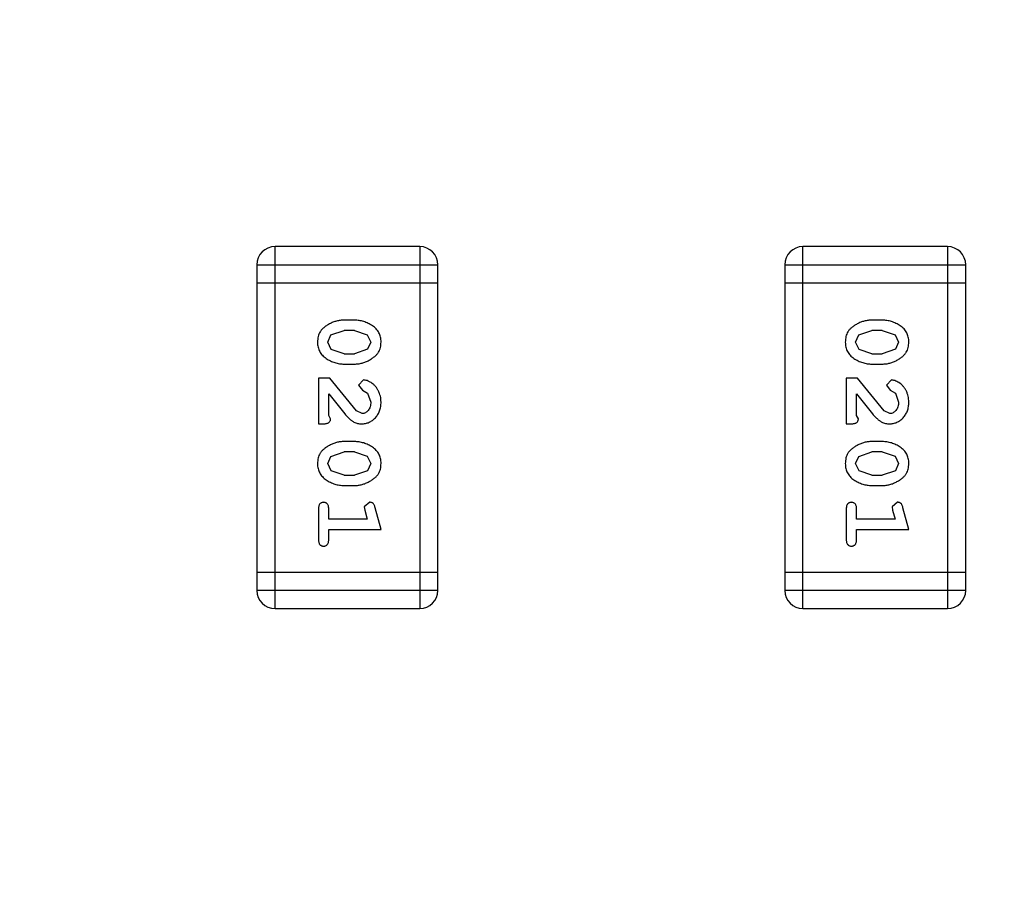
# Model space of a CAD drawing. Header units: inches. Extents: x 398 to 599, y 40 to 151.
# Tile 17 of 100: x 541.66 to 543.32, y 85.5 to 86.95. Entities that reach past the tile are written whole.
import ezdxf

# ---------------------------------------------------------------- set-up
doc = ezdxf.new("R2010")
doc.units = ezdxf.units.IN
doc.header["$LTSCALE"] = 1.21
doc.header["$MEASUREMENT"] = 0
doc.header["$PDMODE"] = 3
doc.header["$PDSIZE"] = 0.3125
doc.layers.get('0').update_dxf_attribs({"linetype": 'CONTINUOUS'})
doc.layers.get('Defpoints').update_dxf_attribs({"linetype": 'CONTINUOUS'})
doc.layers.add('DIM', color=3, linetype='CONTINUOUS')
doc.styles.get("Standard").update_dxf_attribs({"font": 'txt', "width": 0.8})
doc.dimstyles.get("Standard").update_dxf_attribs({"dimtxt": 0.15625, "dimasz": 0.1875, "dimexe": 0.125, "dimexo": 0.0625, "dimgap": 0.09, "dimtad": 0, "dimtih": 1, "dimtoh": 1, "dimzin": 4, "dimdsep": 46, "dimtxsty": 'Standard', "dimblk": '_FILLED', "dimblk1": '_FILLED', "dimblk2": '_FILLED', "dimcen": 0.09, "dimazin": 1, "dimtp": 0.01, "dimtm": 0.01, "dimtfac": 1, "dimtofl": 0, "dimtmove": 0, "dimatfit": 3, "dimldrblk": '_FILLED', "dimfxl": 1, "dimtolj": 1, "dimtzin": 4, "dimarcsym": 0})

# ---------------------------------------------------------------- blocks, each defined once
blk = doc.blocks.new('_FILLED')
at = {"color": 0, "linetype": 'ByBlock'}
blk.add_solid([(0, 0), (-1, 0.16667), (-1, -0.16667)], dxfattribs=at)
blk = doc.blocks.new('*D67')
at = {"layer": 'Defpoints', "color": 0}
for p in [(521.3768, 92.925), (527.3329, 92.925), (549.2812, 69.8553)]:
    blk.add_point(p, dxfattribs=at)
at = {"layer": 'DIM', "color": 0, "lineweight": -2}
for p, q in [((527.2704, 92.925), (521.2518, 92.925)), ((521.3768, 90.925), (521.3768, 84.5468)), ((521.3768, 71.8553), (521.3768, 78.2335)), ((549.2187, 69.8553), (521.2518, 69.8553))]:
    blk.add_line(p, q, dxfattribs=at)
at = {"layer": 'DIM', "color": 0, "lineweight": -2, "xscale": 2, "yscale": 2, "zscale": 2}
for p, rotation in [((521.3768, 92.925), 90), ((521.3768, 69.8553), 270)]:
    blk.add_blockref('_FILLED', p, dxfattribs=dict(at, rotation=rotation))
at = {"layer": 'DIM', "color": 0, "insert": (521.3768, 81.3902), "char_height": 2, "attachment_point": 5, "rotation": 90}
blk.add_mtext('\\A1;23.07', dxfattribs=at)
blk = doc.blocks.new('*D70')
at = {"layer": 'Defpoints', "color": 0}
for p in [(537.241, 87.005), (553.751, 68.4022), (537.241, 64.8591)]:
    blk.add_point(p, dxfattribs=at)
at = {"layer": 'DIM', "color": 0, "lineweight": -2}
for p, q in [((537.241, 86.9425), (537.241, 64.7341)), ((553.751, 68.3397), (553.751, 64.7341)), ((539.241, 64.8591), (542.7394, 64.8591)), ((551.751, 64.8591), (548.2527, 64.8591))]:
    blk.add_line(p, q, dxfattribs=at)
at = {"layer": 'DIM', "color": 0, "lineweight": -2, "xscale": 2, "yscale": 2, "zscale": 2, "rotation": 180}
blk.add_blockref('_FILLED', (537.241, 64.8591), dxfattribs=at)
at = {"layer": 'DIM', "color": 0, "lineweight": -2, "xscale": 2, "yscale": 2, "zscale": 2}
blk.add_blockref('_FILLED', (553.751, 64.8591), dxfattribs=at)
at = {"layer": 'DIM', "color": 0, "insert": (545.496, 64.8591), "char_height": 2, "attachment_point": 5}
blk.add_mtext('\\A1;16.51', dxfattribs=at)

msp = doc.modelspace()

# ---------------------------------------------------------------- linework, layer by layer
at = {"color": 7, "linetype": 'Continuous'}
for p, q in [((542.0893, 85.9554), (542.0893, 86.565)), ((542.3332, 86.565), (542.0893, 86.565)), ((542.3332, 86.565), (542.3332, 85.9554)), ((542.9783, 85.9554), (542.9783, 86.565)), ((543.2222, 86.565), (542.9783, 86.565)), ((543.2222, 86.565), (543.2222, 85.9554)), ((542.0589, 86.5345), (542.0589, 85.9859)), ((542.0589, 86.5345), (542.3637, 86.5345)), ((542.3637, 85.9859), (542.3637, 86.5345)), ((542.9479, 86.5345), (542.9479, 85.9859)), ((542.9479, 86.5345), (543.2527, 86.5345)), ((543.2527, 85.9859), (543.2527, 86.5345)), ((542.0589, 86.5041), (542.3637, 86.5041)), ((542.9479, 86.5041), (543.2527, 86.5041)), ((542.2233, 86.4411), (542.2055, 86.4411)), ((543.1123, 86.4411), (543.0945, 86.4411)), ((542.1835, 86.4162), (542.2058, 86.4238)), ((542.223, 86.4238), (542.2058, 86.4238)), ((542.223, 86.4238), (542.2448, 86.4166)), ((543.0725, 86.4162), (543.0948, 86.4238)), ((543.112, 86.4238), (543.0948, 86.4238)), ((543.112, 86.4238), (543.1338, 86.4166)), ((542.1782, 86.404), (542.1835, 86.4162)), ((542.2448, 86.4166), (542.2506, 86.4042)), ((543.0672, 86.404), (543.0725, 86.4162)), ((543.1338, 86.4166), (543.1396, 86.4042)), ((542.184, 86.3918), (542.1782, 86.404)), ((542.2058, 86.3845), (542.184, 86.3918)), ((542.2453, 86.3921), (542.223, 86.3845)), ((542.2506, 86.4042), (542.2453, 86.3921)), ((543.073, 86.3918), (543.0672, 86.404)), ((543.0948, 86.3845), (543.073, 86.3918)), ((543.1343, 86.3921), (543.112, 86.3845)), ((543.1396, 86.4042), (543.1343, 86.3921)), ((542.2058, 86.3845), (542.223, 86.3845)), ((543.0948, 86.3845), (543.112, 86.3845)), ((542.2055, 86.3672), (542.2233, 86.3672)), ((543.0945, 86.3672), (543.1123, 86.3672)), ((542.1625, 86.3436), (542.1625, 86.2665)), ((542.1814, 86.3436), (542.1625, 86.3436)), ((542.2264, 86.2886), (542.1814, 86.3436)), ((542.2386, 86.3405), (542.2301, 86.3316)), ((543.0515, 86.3436), (543.0515, 86.2665)), ((543.0704, 86.3436), (543.0515, 86.3436)), ((543.1154, 86.2886), (543.0704, 86.3436)), ((543.1276, 86.3405), (543.1191, 86.3316)), ((542.2301, 86.3316), (542.2367, 86.3232)), ((542.2367, 86.3232), (542.2452, 86.3182)), ((543.1191, 86.3316), (543.1257, 86.3232)), ((543.1257, 86.3232), (543.1342, 86.3182)), ((542.1798, 86.2807), (542.1798, 86.3169)), ((542.1798, 86.3169), (542.2068, 86.2833)), ((542.2452, 86.3182), (542.2506, 86.3033)), ((543.0688, 86.2807), (543.0688, 86.3169)), ((543.0688, 86.3169), (543.0958, 86.2833)), ((543.1342, 86.3182), (543.1396, 86.3033)), ((542.1829, 86.2752), (542.1798, 86.2807)), ((542.2361, 86.2838), (542.2264, 86.2886)), ((543.0719, 86.2752), (543.0688, 86.2807)), ((543.1251, 86.2838), (543.1154, 86.2886)), ((542.1625, 86.2665), (542.1704, 86.2665)), ((543.0515, 86.2665), (543.0594, 86.2665)), ((542.2233, 86.2366), (542.2055, 86.2366)), ((543.1123, 86.2366), (543.0945, 86.2366)), ((542.1782, 86.1995), (542.1835, 86.2117)), ((542.1835, 86.2117), (542.2058, 86.2193)), ((542.223, 86.2193), (542.2058, 86.2193)), ((542.223, 86.2193), (542.2448, 86.2121)), ((542.2448, 86.2121), (542.2506, 86.1997)), ((543.0672, 86.1995), (543.0725, 86.2117)), ((543.0725, 86.2117), (543.0948, 86.2193)), ((543.112, 86.2193), (543.0948, 86.2193)), ((543.112, 86.2193), (543.1338, 86.2121)), ((543.1338, 86.2121), (543.1396, 86.1997)), ((542.184, 86.1872), (542.1782, 86.1995)), ((542.2506, 86.1997), (542.2453, 86.1876)), ((543.073, 86.1872), (543.0672, 86.1995)), ((543.1396, 86.1997), (543.1343, 86.1876)), ((542.2058, 86.18), (542.184, 86.1872)), ((542.2058, 86.18), (542.223, 86.18)), ((542.2453, 86.1876), (542.223, 86.18)), ((543.0948, 86.18), (543.073, 86.1872)), ((543.0948, 86.18), (543.112, 86.18)), ((543.1343, 86.1876), (543.112, 86.18)), ((542.2055, 86.1627), (542.2233, 86.1627)), ((543.0945, 86.1627), (543.1123, 86.1627)), ((542.2488, 86.1344), (542.2396, 86.1265)), ((542.2396, 86.1265), (542.2406, 86.1211)), ((542.2679, 86.0888), (542.258, 86.1253)), ((543.1378, 86.1344), (543.1286, 86.1265)), ((543.1286, 86.1265), (543.1296, 86.1211)), ((543.1569, 86.0888), (543.147, 86.1253)), ((542.1625, 86.1234), (542.1625, 86.0714)), ((542.1798, 86.1061), (542.1798, 86.1234)), ((542.2406, 86.1211), (542.2448, 86.1061)), ((543.0515, 86.1234), (543.0515, 86.0714)), ((543.0688, 86.1061), (543.0688, 86.1234)), ((543.1296, 86.1211), (543.1338, 86.1061)), ((542.2448, 86.1061), (542.1798, 86.1061)), ((543.1338, 86.1061), (543.0688, 86.1061)), ((542.1798, 86.0714), (542.1798, 86.0888)), ((542.1798, 86.0888), (542.2679, 86.0888)), ((543.0688, 86.0714), (543.0688, 86.0888)), ((543.0688, 86.0888), (543.1569, 86.0888)), ((542.3637, 86.0164), (542.0589, 86.0164)), ((543.2527, 86.0164), (542.9479, 86.0164)), ((542.3637, 85.9859), (542.0589, 85.9859)), ((543.2527, 85.9859), (542.9479, 85.9859)), ((542.0893, 85.9554), (542.3332, 85.9554)), ((542.9783, 85.9554), (543.2222, 85.9554))]:
    msp.add_line(p, q, dxfattribs=at)
for centre, radius, start, end in [((553.751, 92.925), 23, 281.22586, 258.77532), ((553.751, 92.925), 22.75, 294.44334, 241.13427), ((542.0893, 86.5345), 0.0305, 90, 180), ((542.3332, 86.5345), 0.0305, 0, 90), ((542.9783, 86.5345), 0.0305, 90, 180), ((543.2222, 86.5345), 0.0305, 0, 90), ((542.0893, 85.9859), 0.0305, 180, 270), ((542.3332, 85.9859), 0.0305, 270, 0), ((542.9783, 85.9859), 0.0305, 180, 270), ((543.2222, 85.9859), 0.0305, 270, 0)]:
    msp.add_arc(centre, radius, start, end, dxfattribs=at)
for points, knots in [([(542.2055, 86.4411), (542.2045, 86.4411), (542.2023, 86.4411), (542.1992, 86.4408), (542.196, 86.4403), (542.1929, 86.4396), (542.1899, 86.4387), (542.1869, 86.4376), (542.1839, 86.4363), (542.1811, 86.4349), (542.1783, 86.4333), (542.1758, 86.4317), (542.1735, 86.43), (542.1714, 86.4284), (542.1695, 86.4267), (542.1678, 86.425), (542.1664, 86.4232), (542.1648, 86.4209), (542.1632, 86.4177), (542.1619, 86.4135), (542.1611, 86.4089), (542.161, 86.4057), (542.1609, 86.4041)], [0, 0, 0, 0, 0.049886, 0.09882, 0.148132, 0.19689, 0.246038, 0.295176, 0.345305, 0.395692, 0.445312, 0.491875, 0.535813, 0.577009, 0.616081, 0.652689, 0.687585, 0.720206, 0.785062, 0.85223, 0.923759, 1, 1, 1, 1]), ([(542.2679, 86.4043), (542.2679, 86.4058), (542.2678, 86.4086), (542.2671, 86.4127), (542.2659, 86.4165), (542.2644, 86.4201), (542.2623, 86.4234), (542.2598, 86.4264), (542.2568, 86.4292), (542.2534, 86.4317), (542.2498, 86.4339), (542.2462, 86.4358), (542.2425, 86.4375), (542.2387, 86.4388), (542.2349, 86.4399), (542.2311, 86.4406), (542.2272, 86.4411), (542.2246, 86.4411), (542.2233, 86.4411)], [0, 0, 0, 0, 0.06692, 0.130834, 0.19258, 0.252759, 0.312631, 0.373411, 0.436359, 0.501894, 0.568244, 0.632472, 0.69556, 0.757163, 0.818592, 0.878885, 0.939235, 1, 1, 1, 1]), ([(543.0945, 86.4411), (543.0935, 86.4411), (543.0913, 86.4411), (543.0882, 86.4408), (543.085, 86.4403), (543.0819, 86.4396), (543.0789, 86.4387), (543.0759, 86.4376), (543.0729, 86.4363), (543.0701, 86.4349), (543.0673, 86.4333), (543.0648, 86.4317), (543.0625, 86.43), (543.0604, 86.4284), (543.0585, 86.4267), (543.0568, 86.425), (543.0554, 86.4232), (543.0538, 86.4209), (543.0522, 86.4177), (543.0509, 86.4135), (543.0501, 86.4089), (543.05, 86.4057), (543.0499, 86.4041)], [0, 0, 0, 0, 0.049886, 0.09882, 0.148132, 0.19689, 0.246038, 0.295176, 0.345305, 0.395692, 0.445312, 0.491875, 0.535813, 0.577009, 0.616081, 0.652689, 0.687585, 0.720206, 0.785062, 0.85223, 0.923759, 1, 1, 1, 1]), ([(543.1569, 86.4043), (543.1569, 86.4058), (543.1568, 86.4086), (543.1561, 86.4127), (543.1549, 86.4165), (543.1534, 86.4201), (543.1513, 86.4234), (543.1488, 86.4264), (543.1458, 86.4292), (543.1424, 86.4317), (543.1388, 86.4339), (543.1352, 86.4358), (543.1315, 86.4375), (543.1277, 86.4388), (543.1239, 86.4399), (543.1201, 86.4406), (543.1162, 86.4411), (543.1136, 86.4411), (543.1123, 86.4411)], [0, 0, 0, 0, 0.06692, 0.130834, 0.19258, 0.252759, 0.312631, 0.373411, 0.436359, 0.501894, 0.568244, 0.632472, 0.69556, 0.757163, 0.818592, 0.878885, 0.939235, 1, 1, 1, 1]), ([(542.1609, 86.4041), (542.161, 86.4027), (542.161, 86.3998), (542.1617, 86.3957), (542.1629, 86.3919), (542.1645, 86.3883), (542.1665, 86.385), (542.169, 86.382), (542.1719, 86.3792), (542.1753, 86.3767), (542.1789, 86.3745), (542.1826, 86.3726), (542.1863, 86.3709), (542.1901, 86.3695), (542.1939, 86.3685), (542.1977, 86.3677), (542.2016, 86.3673), (542.2042, 86.3672), (542.2055, 86.3672)], [0, 0, 0, 0, 0.067217, 0.131051, 0.19272, 0.252824, 0.312745, 0.373449, 0.436041, 0.501494, 0.567761, 0.632087, 0.695096, 0.757109, 0.817993, 0.878657, 0.939311, 1, 1, 1, 1]), ([(542.2233, 86.3672), (542.2244, 86.3672), (542.2265, 86.3673), (542.2297, 86.3676), (542.2328, 86.3681), (542.2359, 86.3688), (542.239, 86.3697), (542.242, 86.3708), (542.245, 86.3721), (542.2478, 86.3736), (542.2506, 86.3752), (542.2531, 86.3768), (542.2554, 86.3785), (542.2576, 86.3801), (542.2594, 86.3819), (542.261, 86.3836), (542.2625, 86.3853), (542.264, 86.3877), (542.2656, 86.3908), (542.267, 86.395), (542.2677, 86.3996), (542.2678, 86.4027), (542.2679, 86.4043)], [0, 0, 0, 0, 0.049855, 0.099516, 0.148482, 0.19758, 0.246804, 0.296268, 0.346517, 0.397047, 0.446826, 0.49336, 0.537801, 0.579207, 0.617974, 0.654833, 0.689171, 0.722088, 0.786392, 0.853518, 0.924186, 1, 1, 1, 1]), ([(543.0499, 86.4041), (543.05, 86.4027), (543.05, 86.3998), (543.0507, 86.3957), (543.0519, 86.3919), (543.0535, 86.3883), (543.0555, 86.385), (543.058, 86.382), (543.0609, 86.3792), (543.0643, 86.3767), (543.0679, 86.3745), (543.0716, 86.3726), (543.0753, 86.3709), (543.0791, 86.3695), (543.0829, 86.3685), (543.0867, 86.3677), (543.0906, 86.3673), (543.0932, 86.3672), (543.0945, 86.3672)], [0, 0, 0, 0, 0.067217, 0.131051, 0.19272, 0.252824, 0.312745, 0.373449, 0.436041, 0.501494, 0.567761, 0.632087, 0.695096, 0.757109, 0.817993, 0.878657, 0.939311, 1, 1, 1, 1]), ([(543.1123, 86.3672), (543.1134, 86.3672), (543.1155, 86.3673), (543.1187, 86.3676), (543.1218, 86.3681), (543.1249, 86.3688), (543.128, 86.3697), (543.131, 86.3708), (543.134, 86.3721), (543.1368, 86.3736), (543.1396, 86.3752), (543.1421, 86.3768), (543.1444, 86.3785), (543.1466, 86.3801), (543.1484, 86.3819), (543.15, 86.3836), (543.1515, 86.3853), (543.153, 86.3877), (543.1546, 86.3908), (543.156, 86.395), (543.1567, 86.3996), (543.1568, 86.4027), (543.1569, 86.4043)], [0, 0, 0, 0, 0.049855, 0.099516, 0.148482, 0.19758, 0.246804, 0.296268, 0.346517, 0.397047, 0.446826, 0.49336, 0.537801, 0.579207, 0.617974, 0.654833, 0.689171, 0.722088, 0.786392, 0.853518, 0.924186, 1, 1, 1, 1]), ([(542.2679, 86.3032), (542.2678, 86.3049), (542.2677, 86.3082), (542.2669, 86.3132), (542.2654, 86.3179), (542.2634, 86.3224), (542.261, 86.3266), (542.2581, 86.3302), (542.2549, 86.3334), (542.2513, 86.3359), (542.2478, 86.3378), (542.2444, 86.3393), (542.2414, 86.3402), (542.2395, 86.3404), (542.2386, 86.3405)], [0, 0, 0, 0, 0.098286, 0.193983, 0.289056, 0.384352, 0.477435, 0.566197, 0.652355, 0.737986, 0.818188, 0.887401, 0.94802, 1, 1, 1, 1]), ([(543.1569, 86.3032), (543.1568, 86.3049), (543.1567, 86.3082), (543.1559, 86.3132), (543.1544, 86.3179), (543.1524, 86.3224), (543.15, 86.3266), (543.1471, 86.3302), (543.1439, 86.3334), (543.1403, 86.3359), (543.1368, 86.3378), (543.1334, 86.3393), (543.1304, 86.3402), (543.1285, 86.3404), (543.1276, 86.3405)], [0, 0, 0, 0, 0.098286, 0.193983, 0.289056, 0.384352, 0.477435, 0.566197, 0.652355, 0.737986, 0.818188, 0.887401, 0.94802, 1, 1, 1, 1]), ([(542.2351, 86.2665), (542.2362, 86.2666), (542.2384, 86.2666), (542.2417, 86.2671), (542.2448, 86.2679), (542.2478, 86.269), (542.2506, 86.2705), (542.2533, 86.2723), (542.2559, 86.2744), (542.2584, 86.2768), (542.2606, 86.2794), (542.2626, 86.2823), (542.2642, 86.2853), (542.2656, 86.2885), (542.2666, 86.292), (542.2674, 86.2955), (542.2678, 86.2993), (542.2679, 86.3019), (542.2679, 86.3032)], [0, 0, 0, 0, 0.060981, 0.120256, 0.178148, 0.236115, 0.293993, 0.352864, 0.413358, 0.476056, 0.539296, 0.602396, 0.665116, 0.728325, 0.792919, 0.859317, 0.928302, 1, 1, 1, 1]), ([(542.2506, 86.3033), (542.2505, 86.3019), (542.2505, 86.2992), (542.2496, 86.2954), (542.2482, 86.292), (542.2463, 86.2891), (542.244, 86.2868), (542.2416, 86.2851), (542.2389, 86.284), (542.237, 86.2839), (542.2361, 86.2838)], [0, 0, 0, 0, 0.156344, 0.299348, 0.4327, 0.561, 0.682299, 0.791883, 0.89611, 1, 1, 1, 1]), ([(543.1241, 86.2665), (543.1252, 86.2666), (543.1274, 86.2666), (543.1307, 86.2671), (543.1338, 86.2679), (543.1368, 86.269), (543.1396, 86.2705), (543.1423, 86.2723), (543.1449, 86.2744), (543.1474, 86.2768), (543.1496, 86.2794), (543.1516, 86.2823), (543.1532, 86.2853), (543.1546, 86.2885), (543.1556, 86.292), (543.1564, 86.2955), (543.1568, 86.2993), (543.1569, 86.3019), (543.1569, 86.3032)], [0, 0, 0, 0, 0.060981, 0.120256, 0.178148, 0.236115, 0.293993, 0.352864, 0.413358, 0.476056, 0.539296, 0.602396, 0.665116, 0.728325, 0.792919, 0.859317, 0.928302, 1, 1, 1, 1]), ([(543.1396, 86.3033), (543.1395, 86.3019), (543.1395, 86.2992), (543.1386, 86.2954), (543.1372, 86.292), (543.1353, 86.2891), (543.133, 86.2868), (543.1306, 86.2851), (543.1279, 86.284), (543.126, 86.2839), (543.1251, 86.2838)], [0, 0, 0, 0, 0.156344, 0.299348, 0.4327, 0.561, 0.682299, 0.791883, 0.89611, 1, 1, 1, 1]), ([(542.1704, 86.2665), (542.1714, 86.2665), (542.1734, 86.2666), (542.1761, 86.267), (542.1784, 86.2677), (542.1801, 86.2688), (542.1814, 86.2701), (542.1823, 86.2716), (542.1829, 86.2733), (542.1829, 86.2745), (542.1829, 86.2752)], [0, 0, 0, 0, 0.1844, 0.34094, 0.473574, 0.586824, 0.690029, 0.789175, 0.890445, 1, 1, 1, 1]), ([(542.2068, 86.2833), (542.2076, 86.2824), (542.2091, 86.2807), (542.2113, 86.2783), (542.2134, 86.2762), (542.2154, 86.2744), (542.2173, 86.2727), (542.2191, 86.2714), (542.2207, 86.2703), (542.2227, 86.2692), (542.2253, 86.2681), (542.2285, 86.2672), (542.2318, 86.2666), (542.234, 86.2665), (542.2351, 86.2665)], [0, 0, 0, 0, 0.103002, 0.197728, 0.285279, 0.365235, 0.437224, 0.502446, 0.560545, 0.611446, 0.707576, 0.80349, 0.900532, 1, 1, 1, 1]), ([(543.0594, 86.2665), (543.0604, 86.2665), (543.0624, 86.2666), (543.0651, 86.267), (543.0674, 86.2677), (543.0691, 86.2688), (543.0704, 86.2701), (543.0713, 86.2716), (543.0719, 86.2733), (543.0719, 86.2745), (543.0719, 86.2752)], [0, 0, 0, 0, 0.1844, 0.34094, 0.473574, 0.586824, 0.690029, 0.789175, 0.890445, 1, 1, 1, 1]), ([(543.0958, 86.2833), (543.0966, 86.2824), (543.0981, 86.2807), (543.1003, 86.2783), (543.1024, 86.2762), (543.1044, 86.2744), (543.1063, 86.2727), (543.1081, 86.2714), (543.1097, 86.2703), (543.1117, 86.2692), (543.1143, 86.2681), (543.1175, 86.2672), (543.1208, 86.2666), (543.123, 86.2665), (543.1241, 86.2665)], [0, 0, 0, 0, 0.103002, 0.197728, 0.285279, 0.365235, 0.437224, 0.502446, 0.560545, 0.611446, 0.707576, 0.80349, 0.900532, 1, 1, 1, 1]), ([(542.2055, 86.2366), (542.2045, 86.2366), (542.2023, 86.2366), (542.1992, 86.2363), (542.196, 86.2358), (542.1929, 86.2351), (542.1899, 86.2342), (542.1869, 86.2331), (542.1839, 86.2318), (542.1811, 86.2303), (542.1783, 86.2288), (542.1758, 86.2271), (542.1735, 86.2255), (542.1714, 86.2239), (542.1695, 86.2222), (542.1678, 86.2205), (542.1664, 86.2187), (542.1648, 86.2164), (542.1632, 86.2132), (542.1619, 86.209), (542.1611, 86.2044), (542.161, 86.2012), (542.1609, 86.1996)], [0, 0, 0, 0, 0.049886, 0.09882, 0.148132, 0.19689, 0.246038, 0.295176, 0.345305, 0.395692, 0.445312, 0.491875, 0.535813, 0.577009, 0.616081, 0.652689, 0.687585, 0.720206, 0.785062, 0.85223, 0.923759, 1, 1, 1, 1]), ([(542.2679, 86.1998), (542.2679, 86.2013), (542.2678, 86.2041), (542.2671, 86.2082), (542.2659, 86.212), (542.2644, 86.2156), (542.2623, 86.2189), (542.2598, 86.2219), (542.2568, 86.2247), (542.2534, 86.2272), (542.2498, 86.2294), (542.2462, 86.2313), (542.2425, 86.233), (542.2387, 86.2343), (542.2349, 86.2353), (542.2311, 86.2361), (542.2272, 86.2365), (542.2246, 86.2366), (542.2233, 86.2366)], [0, 0, 0, 0, 0.06692, 0.130834, 0.19258, 0.252759, 0.312631, 0.373411, 0.436359, 0.501894, 0.568244, 0.632472, 0.69556, 0.757163, 0.818592, 0.878885, 0.939235, 1, 1, 1, 1]), ([(543.0945, 86.2366), (543.0935, 86.2366), (543.0913, 86.2366), (543.0882, 86.2363), (543.085, 86.2358), (543.0819, 86.2351), (543.0789, 86.2342), (543.0759, 86.2331), (543.0729, 86.2318), (543.0701, 86.2303), (543.0673, 86.2288), (543.0648, 86.2271), (543.0625, 86.2255), (543.0604, 86.2239), (543.0585, 86.2222), (543.0568, 86.2205), (543.0554, 86.2187), (543.0538, 86.2164), (543.0522, 86.2132), (543.0509, 86.209), (543.0501, 86.2044), (543.05, 86.2012), (543.0499, 86.1996)], [0, 0, 0, 0, 0.049886, 0.09882, 0.148132, 0.19689, 0.246038, 0.295176, 0.345305, 0.395692, 0.445312, 0.491875, 0.535813, 0.577009, 0.616081, 0.652689, 0.687585, 0.720206, 0.785062, 0.85223, 0.923759, 1, 1, 1, 1]), ([(543.1569, 86.1998), (543.1569, 86.2013), (543.1568, 86.2041), (543.1561, 86.2082), (543.1549, 86.212), (543.1534, 86.2156), (543.1513, 86.2189), (543.1488, 86.2219), (543.1458, 86.2247), (543.1424, 86.2272), (543.1388, 86.2294), (543.1352, 86.2313), (543.1315, 86.233), (543.1277, 86.2343), (543.1239, 86.2353), (543.1201, 86.2361), (543.1162, 86.2365), (543.1136, 86.2366), (543.1123, 86.2366)], [0, 0, 0, 0, 0.06692, 0.130834, 0.19258, 0.252759, 0.312631, 0.373411, 0.436359, 0.501894, 0.568244, 0.632472, 0.69556, 0.757163, 0.818592, 0.878885, 0.939235, 1, 1, 1, 1]), ([(542.1609, 86.1996), (542.161, 86.1981), (542.161, 86.1953), (542.1617, 86.1912), (542.1629, 86.1874), (542.1645, 86.1838), (542.1665, 86.1805), (542.169, 86.1775), (542.1719, 86.1746), (542.1753, 86.1722), (542.1789, 86.17), (542.1826, 86.168), (542.1863, 86.1664), (542.1901, 86.165), (542.1939, 86.164), (542.1977, 86.1632), (542.2016, 86.1628), (542.2042, 86.1627), (542.2055, 86.1627)], [0, 0, 0, 0, 0.067217, 0.131051, 0.19272, 0.252824, 0.312745, 0.373449, 0.436041, 0.501494, 0.567761, 0.632087, 0.695096, 0.757109, 0.817993, 0.878657, 0.939311, 1, 1, 1, 1]), ([(542.2233, 86.1627), (542.2244, 86.1627), (542.2265, 86.1627), (542.2297, 86.163), (542.2328, 86.1636), (542.2359, 86.1642), (542.239, 86.1652), (542.242, 86.1663), (542.245, 86.1676), (542.2478, 86.1691), (542.2506, 86.1707), (542.2531, 86.1723), (542.2554, 86.174), (542.2576, 86.1756), (542.2594, 86.1773), (542.261, 86.179), (542.2625, 86.1808), (542.264, 86.1831), (542.2656, 86.1863), (542.267, 86.1905), (542.2677, 86.195), (542.2678, 86.1982), (542.2679, 86.1998)], [0, 0, 0, 0, 0.049855, 0.099516, 0.148482, 0.19758, 0.246804, 0.296268, 0.346517, 0.397047, 0.446826, 0.49336, 0.537801, 0.579207, 0.617974, 0.654833, 0.689171, 0.722088, 0.786392, 0.853518, 0.924186, 1, 1, 1, 1]), ([(543.0499, 86.1996), (543.05, 86.1981), (543.05, 86.1953), (543.0507, 86.1912), (543.0519, 86.1874), (543.0535, 86.1838), (543.0555, 86.1805), (543.058, 86.1775), (543.0609, 86.1746), (543.0643, 86.1722), (543.0679, 86.17), (543.0716, 86.168), (543.0753, 86.1664), (543.0791, 86.165), (543.0829, 86.164), (543.0867, 86.1632), (543.0906, 86.1628), (543.0932, 86.1627), (543.0945, 86.1627)], [0, 0, 0, 0, 0.067217, 0.131051, 0.19272, 0.252824, 0.312745, 0.373449, 0.436041, 0.501494, 0.567761, 0.632087, 0.695096, 0.757109, 0.817993, 0.878657, 0.939311, 1, 1, 1, 1]), ([(543.1123, 86.1627), (543.1134, 86.1627), (543.1155, 86.1627), (543.1187, 86.163), (543.1218, 86.1636), (543.1249, 86.1642), (543.128, 86.1652), (543.131, 86.1663), (543.134, 86.1676), (543.1368, 86.1691), (543.1396, 86.1707), (543.1421, 86.1723), (543.1444, 86.174), (543.1466, 86.1756), (543.1484, 86.1773), (543.15, 86.179), (543.1515, 86.1808), (543.153, 86.1831), (543.1546, 86.1863), (543.156, 86.1905), (543.1567, 86.195), (543.1568, 86.1982), (543.1569, 86.1998)], [0, 0, 0, 0, 0.049855, 0.099516, 0.148482, 0.19758, 0.246804, 0.296268, 0.346517, 0.397047, 0.446826, 0.49336, 0.537801, 0.579207, 0.617974, 0.654833, 0.689171, 0.722088, 0.786392, 0.853518, 0.924186, 1, 1, 1, 1]), ([(542.1711, 86.1344), (542.1705, 86.1343), (542.1694, 86.1343), (542.1677, 86.1338), (542.1662, 86.1329), (542.1648, 86.1318), (542.1637, 86.1302), (542.163, 86.1283), (542.1626, 86.1259), (542.1625, 86.1243), (542.1625, 86.1234)], [0, 0, 0, 0, 0.115051, 0.223278, 0.329269, 0.437893, 0.554681, 0.682591, 0.83103, 1, 1, 1, 1]), ([(542.1798, 86.1234), (542.1798, 86.1243), (542.1797, 86.1259), (542.1793, 86.1283), (542.1785, 86.1302), (542.1775, 86.1318), (542.1761, 86.1329), (542.1746, 86.1338), (542.1729, 86.1343), (542.1718, 86.1343), (542.1711, 86.1344)], [0, 0, 0, 0, 0.169102, 0.317658, 0.446239, 0.563118, 0.671828, 0.776546, 0.884858, 1, 1, 1, 1]), ([(542.258, 86.1253), (542.2578, 86.1262), (542.2573, 86.1277), (542.2564, 86.1298), (542.2555, 86.1315), (542.2545, 86.1326), (542.2533, 86.1334), (542.252, 86.134), (542.2505, 86.1343), (542.2494, 86.1344), (542.2488, 86.1344)], [0, 0, 0, 0, 0.187321, 0.344927, 0.475328, 0.579604, 0.674244, 0.773631, 0.882025, 1, 1, 1, 1]), ([(543.0601, 86.1344), (543.0595, 86.1343), (543.0584, 86.1343), (543.0567, 86.1338), (543.0552, 86.1329), (543.0538, 86.1318), (543.0527, 86.1302), (543.052, 86.1283), (543.0516, 86.1259), (543.0515, 86.1243), (543.0515, 86.1234)], [0, 0, 0, 0, 0.115051, 0.223278, 0.329269, 0.437893, 0.554681, 0.682591, 0.83103, 1, 1, 1, 1]), ([(543.0688, 86.1234), (543.0688, 86.1243), (543.0687, 86.1259), (543.0683, 86.1283), (543.0675, 86.1302), (543.0665, 86.1318), (543.0651, 86.1329), (543.0636, 86.1338), (543.0619, 86.1343), (543.0608, 86.1343), (543.0601, 86.1344)], [0, 0, 0, 0, 0.169102, 0.317658, 0.446239, 0.563118, 0.671828, 0.776546, 0.884858, 1, 1, 1, 1]), ([(543.147, 86.1253), (543.1468, 86.1262), (543.1463, 86.1277), (543.1454, 86.1298), (543.1445, 86.1315), (543.1435, 86.1326), (543.1423, 86.1334), (543.141, 86.134), (543.1395, 86.1343), (543.1384, 86.1344), (543.1378, 86.1344)], [0, 0, 0, 0, 0.187321, 0.344927, 0.475328, 0.579604, 0.674244, 0.773631, 0.882025, 1, 1, 1, 1]), ([(542.1625, 86.0714), (542.1625, 86.0706), (542.1626, 86.0689), (542.163, 86.0665), (542.1637, 86.0646), (542.1648, 86.063), (542.1662, 86.0619), (542.1677, 86.061), (542.1694, 86.0605), (542.1705, 86.0605), (542.1711, 86.0604)], [0, 0, 0, 0, 0.169012, 0.317488, 0.445429, 0.560977, 0.67065, 0.776666, 0.88492, 1, 1, 1, 1]), ([(542.1711, 86.0604), (542.1718, 86.0605), (542.1729, 86.0605), (542.1746, 86.061), (542.1761, 86.0619), (542.1774, 86.063), (542.1785, 86.0646), (542.1793, 86.0665), (542.1797, 86.0689), (542.1798, 86.0706), (542.1798, 86.0714)], [0, 0, 0, 0, 0.11517, 0.223509, 0.328254, 0.438012, 0.553651, 0.682263, 0.830856, 1, 1, 1, 1]), ([(543.0515, 86.0714), (543.0515, 86.0706), (543.0516, 86.0689), (543.052, 86.0665), (543.0527, 86.0646), (543.0538, 86.063), (543.0552, 86.0619), (543.0567, 86.061), (543.0584, 86.0605), (543.0595, 86.0605), (543.0601, 86.0604)], [0, 0, 0, 0, 0.169012, 0.317488, 0.445429, 0.560977, 0.67065, 0.776666, 0.88492, 1, 1, 1, 1]), ([(543.0601, 86.0604), (543.0608, 86.0605), (543.0619, 86.0605), (543.0636, 86.061), (543.0651, 86.0619), (543.0664, 86.063), (543.0675, 86.0646), (543.0683, 86.0665), (543.0687, 86.0689), (543.0688, 86.0706), (543.0688, 86.0714)], [0, 0, 0, 0, 0.11517, 0.223509, 0.328254, 0.438012, 0.553651, 0.682263, 0.830856, 1, 1, 1, 1])]:
    msp.add_open_spline(points, degree=3, knots=knots, dxfattribs=at)

# ---------------------------------------------------------------- dimensions: what is measured, and where the dimension line sits
at = {"layer": 'DIM'}
dim = msp.add_linear_dim(base=(521.3768, 92.925), p1=(549.2812, 69.8553), p2=(527.3329, 92.925), angle=90, dimstyle='Standard', override={"dimtxt": 2, "dimasz": 2, "dimtih": 0, "dimtoh": 0, "dimzin": 0, "dimcen": 0.198, "dimadec": 0, "dimazin": 0, "dimtp": 0, "dimtm": 0, "dimtdec": 4, "dimtzin": 0}, dxfattribs=at)
dim.commit()
dim.dimension.update_dxf_attribs({"geometry": '*D67', "text_midpoint": (521.3768, 81.3902)})
dim = msp.add_linear_dim(base=(537.241, 64.8591), p1=(553.751, 68.4022), p2=(537.241, 87.005), dimstyle='Standard', override={"dimtxt": 2, "dimasz": 2, "dimtih": 0, "dimtoh": 0, "dimzin": 0, "dimcen": 0.198, "dimadec": 0, "dimazin": 0, "dimtp": 0, "dimtm": 0, "dimtdec": 4, "dimtzin": 0}, dxfattribs=at)
dim.commit()
dim.dimension.update_dxf_attribs({"geometry": '*D70', "text_midpoint": (545.496, 64.8591)})

doc.saveas('drawing.dxf')
